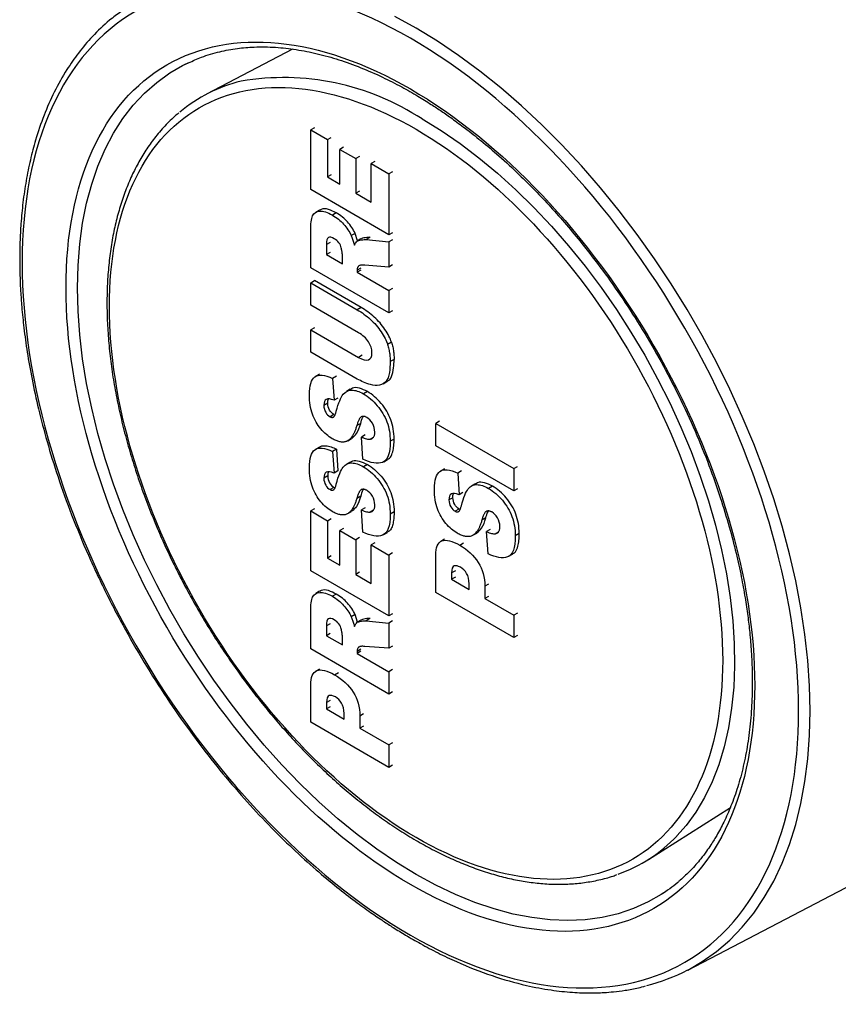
# Model space of a CAD drawing. Header units: inches. Extents: x 0.5 to 21.5, y 0.5 to 16.5.
# Tile 3 of 6: x 17.7 to 19.2, y 11.9 to 13.7. Entities that reach past the tile are written whole.
import ezdxf

# ---------------------------------------------------------------- set-up
doc = ezdxf.new("R2010")
doc.units = ezdxf.units.IN
doc.header["$LTSCALE"] = 2
doc.header["$MEASUREMENT"] = 0

msp = doc.modelspace()

# ---------------------------------------------------------------- linework, layer by layer
for p, q in [((18.1961, 13.6407), (18.0405, 13.5596)), ((17.9971, 13.6113), (18.0078, 13.616)), ((18.2354, 13.4988), (18.2287, 13.4949)), ((18.2287, 13.4949), (18.2589, 13.4775)), ((18.2287, 13.3867), (18.2287, 13.4949)), ((18.2589, 13.4775), (18.2656, 13.4813)), ((18.2589, 13.4775), (18.2589, 13.4097)), ((18.2881, 13.4635), (18.2814, 13.4596)), ((18.2814, 13.3967), (18.2814, 13.4596)), ((18.2814, 13.4596), (18.3102, 13.4429)), ((18.3169, 13.4468), (18.3102, 13.4429)), ((18.3102, 13.4429), (18.3102, 13.3801)), ((18.3448, 13.4376), (18.3381, 13.4337)), ((18.3381, 13.364), (18.3381, 13.4337)), ((18.3381, 13.4337), (18.3701, 13.4152)), ((18.2656, 13.4136), (18.2589, 13.4097)), ((18.2589, 13.4097), (18.2814, 13.3967)), ((18.3768, 13.4191), (18.3701, 13.4152)), ((18.3701, 13.4152), (18.3701, 13.3051)), ((18.3701, 13.3051), (18.2287, 13.3867)), ((18.3169, 13.384), (18.3102, 13.3801)), ((18.3102, 13.3801), (18.3381, 13.364)), ((18.2446, 13.3496), (18.2379, 13.3458)), ((18.275, 13.3447), (18.268, 13.3406)), ((18.2287, 13.2454), (18.2287, 13.3126)), ((18.3092, 13.3076), (18.3021, 13.3035)), ((18.3136, 13.2939), (18.3092, 13.3076)), ((18.3768, 13.3089), (18.3701, 13.3051)), ((18.264, 13.291), (18.2573, 13.2872)), ((18.2573, 13.2872), (18.2573, 13.2694)), ((18.3196, 13.2975), (18.3129, 13.2936)), ((18.3359, 13.3002), (18.3291, 13.2963)), ((18.3291, 13.2963), (18.3701, 13.2922)), ((18.3768, 13.2961), (18.3701, 13.2922)), ((18.3701, 13.2922), (18.3701, 13.2466)), ((18.264, 13.2733), (18.2573, 13.2694)), ((18.2573, 13.2694), (18.286, 13.2528)), ((18.286, 13.2528), (18.286, 13.2698)), ((18.3701, 13.2466), (18.3269, 13.25)), ((18.3768, 13.2505), (18.3701, 13.2466)), ((18.3701, 13.1637), (18.2287, 13.2454)), ((18.3194, 13.2448), (18.3127, 13.241)), ((18.3194, 13.2413), (18.3127, 13.2374)), ((18.3127, 13.241), (18.3127, 13.2374)), ((18.3127, 13.2374), (18.3701, 13.2043)), ((18.2287, 13.2181), (18.2358, 13.2222)), ((18.2287, 13.1778), (18.2287, 13.2181)), ((18.2287, 13.2181), (18.313, 13.1694)), ((18.32, 13.1735), (18.2358, 13.2222)), ((18.3768, 13.2081), (18.3701, 13.2043)), ((18.3701, 13.2043), (18.3701, 13.1637)), ((18.315, 13.128), (18.2287, 13.1778)), ((18.32, 13.1735), (18.313, 13.1694)), ((18.3768, 13.1676), (18.3701, 13.1637)), ((18.2354, 13.137), (18.2287, 13.1332)), ((18.2287, 13.0929), (18.2287, 13.1332)), ((18.2287, 13.1332), (18.315, 13.0834)), ((18.3749, 13.1108), (18.3678, 13.1067)), ((18.313, 13.0442), (18.2287, 13.0929)), ((18.3217, 13.0872), (18.315, 13.0834)), ((18.3796, 13.0798), (18.3725, 13.0757)), ((18.2445, 13.0529), (18.2378, 13.0491)), ((18.2752, 13.0491), (18.2684, 13.0452)), ((18.2684, 13.0452), (18.2709, 13.0058)), ((18.3596, 13.0356), (18.3663, 13.0395)), ((18.3001, 13.0257), (18.2934, 13.0218)), ((18.3312, 13.0215), (18.3241, 13.0174)), ((18.2597, 13.0006), (18.2526, 12.9965)), ((18.2776, 13.0097), (18.2709, 13.0058)), ((18.2704, 12.9798), (18.2637, 12.976)), ((18.4617, 12.9677), (18.455, 12.9638)), ((18.3192, 12.964), (18.3121, 12.9599)), ((18.455, 12.9638), (18.5964, 12.8822)), ((18.455, 12.9234), (18.455, 12.9638)), ((18.2961, 12.9326), (18.3028, 12.9364)), ((18.3275, 12.9431), (18.3207, 12.9392)), ((18.3233, 12.8993), (18.3207, 12.9392)), ((18.3362, 12.9354), (18.3422, 12.9389)), ((18.3796, 12.9357), (18.3725, 12.9316)), ((18.2445, 12.9211), (18.2378, 12.9172)), ((18.2755, 12.9175), (18.2684, 12.9134)), ((18.2684, 12.9134), (18.2709, 12.874)), ((18.2755, 12.9175), (18.2779, 12.8781)), ((18.5964, 12.8417), (18.455, 12.9234)), ((18.3001, 12.8939), (18.2934, 12.89)), ((18.3611, 12.8946), (18.3679, 12.8985)), ((18.2776, 12.8779), (18.2709, 12.874)), ((18.3312, 12.8897), (18.3241, 12.8856)), ((18.4708, 12.8819), (18.4641, 12.8781)), ((18.5014, 12.8781), (18.4947, 12.8742)), ((18.5964, 12.8822), (18.6031, 12.8861)), ((18.5964, 12.8822), (18.5964, 12.8417)), ((18.2597, 12.8688), (18.2526, 12.8647)), ((18.4947, 12.8742), (18.4971, 12.8348)), ((18.2704, 12.848), (18.2637, 12.8442)), ((18.5264, 12.8547), (18.5196, 12.8508)), ((18.5574, 12.8505), (18.5504, 12.8464)), ((18.6031, 12.8456), (18.5964, 12.8417)), ((18.3192, 12.8322), (18.3121, 12.8281)), ((18.486, 12.8296), (18.4789, 12.8255)), ((18.5039, 12.8387), (18.4971, 12.8348)), ((18.2354, 12.8093), (18.2287, 12.8055)), ((18.2287, 12.8055), (18.2589, 12.788)), ((18.2287, 12.6973), (18.2287, 12.8055)), ((18.2961, 12.8008), (18.3028, 12.8046)), ((18.3275, 12.8113), (18.3207, 12.8074)), ((18.3233, 12.7675), (18.3207, 12.8074)), ((18.3422, 12.8071), (18.3362, 12.8036)), ((18.4967, 12.8088), (18.49, 12.805)), ((18.2589, 12.788), (18.2656, 12.7919)), ((18.2589, 12.788), (18.2589, 12.7203)), ((18.3796, 12.8039), (18.3725, 12.7998)), ((18.5455, 12.793), (18.5384, 12.789)), ((18.2881, 12.774), (18.2814, 12.7702)), ((18.2814, 12.7073), (18.2814, 12.7702)), ((18.2814, 12.7702), (18.3102, 12.7535)), ((18.5537, 12.7721), (18.547, 12.7682)), ((18.3169, 12.7574), (18.3102, 12.7535)), ((18.3102, 12.7535), (18.3102, 12.6907)), ((18.3611, 12.7628), (18.3679, 12.7667)), ((18.471, 12.7543), (18.4642, 12.7504)), ((18.5223, 12.7616), (18.5291, 12.7655)), ((18.5496, 12.7283), (18.547, 12.7682)), ((18.5624, 12.7644), (18.5685, 12.7679)), ((18.6059, 12.7647), (18.5988, 12.7606)), ((18.3448, 12.7482), (18.3381, 12.7443)), ((18.3381, 12.7443), (18.3701, 12.7258)), ((18.3381, 12.6746), (18.3381, 12.7443)), ((18.4984, 12.7438), (18.5051, 12.7477)), ((18.2656, 12.7242), (18.2589, 12.7203)), ((18.2589, 12.7203), (18.2814, 12.7073)), ((18.3768, 12.7297), (18.3701, 12.7258)), ((18.3701, 12.7258), (18.3701, 12.6156)), ((18.455, 12.658), (18.455, 12.7251)), ((18.5874, 12.7236), (18.5941, 12.7275)), ((18.3701, 12.6156), (18.2287, 12.6973)), ((18.3169, 12.6946), (18.3102, 12.6907)), ((18.3102, 12.6907), (18.3381, 12.6746)), ((18.4904, 12.6973), (18.4837, 12.6934)), ((18.4837, 12.6934), (18.4837, 12.682)), ((18.4904, 12.6858), (18.4837, 12.682)), ((18.4837, 12.682), (18.5153, 12.6637)), ((18.5153, 12.6637), (18.5153, 12.6736)), ((18.5506, 12.6732), (18.5439, 12.6693)), ((18.5439, 12.6693), (18.5439, 12.6472)), ((18.2446, 12.6602), (18.2379, 12.6563)), ((18.275, 12.6553), (18.268, 12.6512)), ((18.5964, 12.5764), (18.455, 12.658)), ((18.5506, 12.6511), (18.5439, 12.6472)), ((18.5439, 12.6472), (18.5964, 12.6169)), ((18.2287, 12.5559), (18.2287, 12.6232)), ((18.3092, 12.6182), (18.3021, 12.6141)), ((18.3136, 12.6045), (18.3092, 12.6182)), ((18.3359, 12.6108), (18.3291, 12.6069)), ((18.3768, 12.6195), (18.3701, 12.6156)), ((18.6031, 12.6208), (18.5964, 12.6169)), ((18.5964, 12.6169), (18.5964, 12.5764)), ((18.264, 12.6016), (18.2573, 12.5977)), ((18.2573, 12.5977), (18.2573, 12.58)), ((18.3196, 12.608), (18.3129, 12.6042)), ((18.3291, 12.6069), (18.3701, 12.6028)), ((18.3768, 12.6067), (18.3701, 12.6028)), ((18.3701, 12.6028), (18.3701, 12.5572)), ((18.264, 12.5839), (18.2573, 12.58)), ((18.2573, 12.58), (18.286, 12.5634)), ((18.286, 12.5634), (18.286, 12.5804)), ((18.6031, 12.5802), (18.5964, 12.5764)), ((18.3701, 12.4743), (18.2287, 12.5559)), ((18.3194, 12.5554), (18.3127, 12.5515)), ((18.3701, 12.5572), (18.3269, 12.5606)), ((18.3768, 12.5611), (18.3701, 12.5572)), ((18.3194, 12.5519), (18.3127, 12.548)), ((18.3127, 12.5515), (18.3127, 12.548)), ((18.3127, 12.548), (18.3701, 12.5148)), ((18.2447, 12.5197), (18.238, 12.5159)), ((18.2721, 12.5092), (18.2788, 12.5131)), ((18.3768, 12.5187), (18.3701, 12.5148)), ((18.3701, 12.5148), (18.3701, 12.4743)), ((18.2287, 12.4234), (18.2287, 12.4905)), ((18.3768, 12.4782), (18.3701, 12.4743)), ((18.2642, 12.4627), (18.2574, 12.4589)), ((18.2574, 12.4589), (18.2574, 12.4474)), ((18.2642, 12.4513), (18.2574, 12.4474)), ((18.2574, 12.4474), (18.289, 12.4292)), ((18.289, 12.4292), (18.289, 12.4391)), ((18.3244, 12.4386), (18.3176, 12.4347)), ((18.3176, 12.4347), (18.3176, 12.4126)), ((18.3701, 12.3418), (18.2287, 12.4234)), ((18.3244, 12.4165), (18.3176, 12.4126)), ((18.3176, 12.4126), (18.3701, 12.3823)), ((18.3768, 12.3862), (18.3701, 12.3823)), ((18.3701, 12.3823), (18.3701, 12.3418)), ((18.9107, 11.9753), (19.6712, 12.372)), ((18.3768, 12.3457), (18.3701, 12.3418)), ((18.8397, 12.1753), (18.988, 12.2695))]:
    msp.add_line(p, q)
at = {"flags": 128}
for points in [[(18.9107, 11.9753), (18.9368, 11.9905), (18.9626, 12.0088), (18.9868, 12.0295), (19.0093, 12.0528), (19.0301, 12.0783), (19.0491, 12.1062), (19.0663, 12.1362), (19.0816, 12.1683), (19.0949, 12.2025), (19.1062, 12.2386), (19.1155, 12.2765), (19.1228, 12.3161), (19.128, 12.3572), (19.1311, 12.3999), (19.1322, 12.4438), (19.1311, 12.489), (19.128, 12.5353), (19.1228, 12.5824), (19.1155, 12.6304), (19.1062, 12.6791), (19.0949, 12.7282), (19.0816, 12.7778), (19.0663, 12.8275), (19.0491, 12.8774), (19.0301, 12.9272), (19.0093, 12.9767), (18.9868, 13.026), (18.9626, 13.0747), (18.9368, 13.1228), (18.9095, 13.17), (18.8808, 13.2164), (18.8507, 13.2617), (18.8194, 13.3058), (18.7868, 13.3486), (18.7532, 13.39), (18.7186, 13.4297), (18.6831, 13.4678), (18.6469, 13.5041), (18.61, 13.5385), (18.5725, 13.5709), (18.5346, 13.6012), (18.4963, 13.6293), (18.4579, 13.6552), (18.4193, 13.6786), (18.3807, 13.6997)], [(18.8628, 12.1118), (18.8395, 12.0985), (18.8129, 12.0865), (18.7849, 12.0771), (18.7558, 12.0704), (18.7254, 12.0663), (18.6941, 12.0648), (18.6618, 12.0661), (18.6287, 12.07), (18.5949, 12.0766), (18.5605, 12.0858), (18.5256, 12.0976), (18.4904, 12.112), (18.4549, 12.1289), (18.4193, 12.1483), (18.3837, 12.17), (18.3482, 12.1941), (18.3129, 12.2204), (18.2781, 12.2489), (18.2436, 12.2794), (18.2098, 12.3118), (18.1767, 12.3461), (18.1444, 12.3821), (18.1131, 12.4198), (18.0828, 12.4589), (18.0536, 12.4993), (18.0257, 12.5409), (17.999, 12.5836), (17.9739, 12.6273), (17.9502, 12.6717), (17.9281, 12.7167), (17.9077, 12.7622), (17.889, 12.808), (17.8721, 12.8539), (17.857, 12.8999), (17.8438, 12.9457), (17.8326, 12.9912), (17.8234, 13.0363), (17.8162, 13.0807), (17.8111, 13.1244), (17.808, 13.1672), (17.8069, 13.2089), (17.808, 13.2494), (17.8111, 13.2886), (17.8162, 13.3263), (17.8234, 13.3624), (17.8326, 13.3968), (17.8438, 13.4294), (17.857, 13.4601), (17.8721, 13.4886), (17.889, 13.5151), (17.9077, 13.5393), (17.9281, 13.5612), (17.9502, 13.5807), (17.9739, 13.5978), (17.9971, 13.6113)], [(17.9971, 13.6113), (17.999, 13.6123), (18.0081, 13.6168)], [(18.4302, 13.5145), (18.4647, 13.4934), (18.499, 13.47), (18.5331, 13.4442), (18.5668, 13.4163), (18.6, 13.3864), (18.6326, 13.3545), (18.6644, 13.3207), (18.6953, 13.2853), (18.7252, 13.2483), (18.7541, 13.2098), (18.7817, 13.1701), (18.8081, 13.1292), (18.833, 13.0873), (18.8564, 13.0445), (18.8783, 13.0011), (18.8985, 12.9572), (18.9169, 12.9129), (18.9335, 12.8684), (18.9483, 12.8239), (18.9611, 12.7796), (18.972, 12.7355), (18.9808, 12.6919), (18.9876, 12.649), (18.9923, 12.6068), (18.995, 12.5656), (18.9955, 12.5255), (18.9939, 12.4866), (18.9902, 12.4491), (18.9845, 12.4132), (18.9767, 12.3789), (18.9668, 12.3465), (18.955, 12.3159), (18.9412, 12.2874), (18.9255, 12.261), (18.9079, 12.2369), (18.8911, 12.2177)], [(18.8703, 12.1167), (18.8647, 12.113), (18.8628, 12.1118)]]:
    msp.add_lwpolyline(points, dxfattribs=at)
for centre, radius, start, end in [((18.1798, 13.1334), 0.456, 56.6901, 99.7163), ((18.1659, 13.3198), 0.2705, 103.4719, 130.0291), ((18.6944, 12.4043), 0.2712, 289.5056, 316.5145), ((18.7514, 12.2815), 0.3451, 284.2834, 297.4879)]:
    msp.add_arc(centre, radius, start, end)
for points, knots in [([(18.409, 13.6605), (18.2228, 13.768), (18.0441, 13.7857), (17.7807, 13.6336), (17.7067, 13.47), (17.7067, 13.0398), (17.7807, 12.7908), (18.0441, 12.3346), (18.2228, 12.146), (18.409, 12.0385)], [0, 0, 0, 0, 0.25, 0.25, 0.5, 0.5, 0.75, 0.75, 1, 1, 1, 1]), ([(17.8855, 13.7083), (17.8785, 13.7034), (17.8599, 13.6903), (17.8344, 13.665), (17.8088, 13.6351), (17.7857, 13.6018), (17.7647, 13.5644), (17.7458, 13.5216), (17.7317, 13.4803), (17.7213, 13.4405), (17.7136, 13.4029), (17.708, 13.3644), (17.7045, 13.3272), (17.7027, 13.2935), (17.7022, 13.265), (17.7024, 13.242), (17.703, 13.2221), (17.7041, 13.2003), (17.7061, 13.1717), (17.7099, 13.135), (17.7159, 13.0915), (17.7245, 13.0427), (17.7363, 12.9887), (17.7518, 12.9297), (17.7716, 12.8657), (17.7963, 12.797), (17.8261, 12.7252), (17.8602, 12.6527), (17.8974, 12.5823), (17.9369, 12.5153), (17.9781, 12.452), (18.0206, 12.3925), (18.0639, 12.337), (18.1078, 12.2856), (18.1518, 12.2382), (18.1953, 12.1953), (18.2367, 12.1577), (18.2745, 12.1262), (18.3075, 12.1007), (18.3354, 12.0805), (18.3584, 12.0649), (18.3795, 12.0512), (18.4019, 12.0374), (18.429, 12.0219), (18.4597, 12.0057), (18.5029, 11.9852), (18.5565, 11.9641), (18.6136, 11.9479), (18.6621, 11.9388), (18.7009, 11.9346), (18.7283, 11.9337), (18.7471, 11.934), (18.7609, 11.9346), (18.778, 11.936), (18.7987, 11.9387), (18.818, 11.942), (18.83, 11.9453), (18.8343, 11.9464)], [0, 0, 0, 0, 0.0144139, 0.0385844, 0.0602994, 0.0801947, 0.1049824, 0.1282669, 0.1516052, 0.1692236, 0.186939, 0.2047513, 0.2216259, 0.2360378, 0.2479752, 0.2574394, 0.2644318, 0.2723842, 0.2838403, 0.2988143, 0.3158354, 0.3345744, 0.3550308, 0.3772045, 0.4010951, 0.4267025, 0.4540267, 0.481881, 0.509051, 0.5355373, 0.5613405, 0.5864612, 0.6108999, 0.634657, 0.6577329, 0.680128, 0.7012847, 0.7199245, 0.7359961, 0.7494985, 0.7605833, 0.7691669, 0.7799329, 0.7928824, 0.8080151, 0.8240741, 0.8551733, 0.8856931, 0.9080743, 0.9280438, 0.9453708, 0.951216, 0.9583138, 0.9675808, 0.979018, 0.9926265, 1, 1, 1, 1]), ([(18.409, 12.1301), (18.2438, 12.2255), (18.0854, 12.3928), (17.8517, 12.7975), (17.7861, 13.0183), (17.7861, 13.3999), (17.8517, 13.545), (18.0854, 13.6799), (18.2438, 13.6642), (18.409, 13.5688)], [0, 0, 0, 0, 0.25, 0.25, 0.5, 0.5, 0.75, 0.75, 1, 1, 1, 1]), ([(18.409, 12.0385), (18.5953, 11.9309), (18.7739, 11.9133), (19.0374, 12.0654), (19.1114, 12.229), (19.1114, 12.6591), (19.0374, 12.9081), (18.7739, 13.3644), (18.5953, 13.553), (18.409, 13.6605)], [0, 0, 0, 0, 0.25, 0.25, 0.5, 0.5, 0.75, 0.75, 1, 1, 1, 1]), ([(18.0078, 13.616), (18.0155, 13.6196), (18.0333, 13.628), (18.0629, 13.6364), (18.0949, 13.6424), (18.1287, 13.6452), (18.1641, 13.6448), (18.2023, 13.6406), (18.2405, 13.6331), (18.2796, 13.6222), (18.319, 13.608), (18.357, 13.5913), (18.3916, 13.5738), (18.4209, 13.557), (18.445, 13.5422), (18.4655, 13.5286), (18.486, 13.5143), (18.5098, 13.4967), (18.5383, 13.4743), (18.571, 13.4465), (18.6134, 13.4074), (18.664, 13.3555), (18.7141, 13.297), (18.7573, 13.2408), (18.7939, 13.1888), (18.8293, 13.1335), (18.8633, 13.0749), (18.8952, 13.0135), (18.9242, 12.9507), (18.9492, 12.8893), (18.9696, 12.8315), (18.9857, 12.7786), (18.9982, 12.7307), (19.0076, 12.6879), (19.0145, 12.6501), (19.0195, 12.6165), (19.0233, 12.584), (19.0261, 12.5495), (19.0278, 12.511), (19.0275, 12.4691), (19.0249, 12.4259), (19.0196, 12.3836), (19.0118, 12.3435), (19.0017, 12.3062), (18.9898, 12.2727), (18.9769, 12.2437), (18.9663, 12.2238), (18.9583, 12.2104), (18.9522, 12.2008), (18.9442, 12.1892), (18.9324, 12.1736), (18.9168, 12.1555), (18.9035, 12.1436), (18.8969, 12.1376)], [0, 0, 0, 0, 0.017825, 0.041429, 0.062643, 0.082045, 0.10604, 0.128406, 0.150686, 0.172984, 0.195301, 0.217117, 0.236226, 0.252373, 0.265557, 0.275792, 0.286302, 0.299452, 0.315241, 0.333672, 0.354585, 0.387765, 0.422494, 0.446514, 0.471222, 0.496618, 0.5227, 0.549468, 0.57689, 0.603276, 0.627671, 0.650075, 0.670488, 0.68891, 0.705341, 0.719781, 0.733301, 0.748913, 0.766796, 0.786947, 0.808897, 0.830823, 0.85254, 0.874048, 0.895059, 0.914039, 0.930766, 0.936474, 0.943353, 0.952369, 0.963522, 0.981713, 1, 1, 1, 1]), ([(18.974, 12.5352), (18.974, 12.3653), (18.9155, 12.2361), (18.7075, 12.116), (18.5664, 12.1299), (18.2722, 12.2998), (18.1311, 12.4487), (17.923, 12.8091), (17.8646, 13.0057), (17.8646, 13.3455), (17.923, 13.4747), (18.1311, 13.5948), (18.2722, 13.5809), (18.4193, 13.4959)], [0, 0, 0, 0, 0.166667, 0.166667, 0.333333, 0.333333, 0.5, 0.5, 0.666667, 0.666667, 0.833333, 0.833333, 1, 1, 1, 1]), ([(18.409, 13.5688), (18.5742, 13.4735), (18.7327, 13.3062), (18.9663, 12.9015), (19.032, 12.6806), (19.032, 12.2991), (18.9663, 12.154), (18.7327, 12.0191), (18.5742, 12.0347), (18.409, 12.1301)], [0, 0, 0, 0, 0.25, 0.25, 0.5, 0.5, 0.75, 0.75, 1, 1, 1, 1]), ([(17.9901, 13.5257), (17.9832, 13.5196), (17.9692, 13.5072), (17.9507, 13.4862), (17.9341, 13.4639), (17.9195, 13.4404), (17.9064, 13.4153), (17.8949, 13.3885), (17.885, 13.3603), (17.8767, 13.3305), (17.8701, 13.2995), (17.8651, 13.2671), (17.8617, 13.2337), (17.8601, 13.1991), (17.8601, 13.1636), (17.8618, 13.1273), (17.8651, 13.0903), (17.8701, 13.0526), (17.8767, 13.0145), (17.8848, 12.976), (17.8945, 12.9373), (17.9056, 12.8985), (17.9182, 12.8598), (17.9321, 12.8214), (17.947, 12.7839), (17.9625, 12.7482), (17.9773, 12.7166), (17.991, 12.6892), (18.0062, 12.6601), (18.0176, 12.6399), (18.0246, 12.6276)], [0, 0, 0, 0, 0.0389229, 0.079351, 0.1160813, 0.1528786, 0.1897336, 0.2266354, 0.2635715, 0.3005293, 0.3374973, 0.3744658, 0.4114264, 0.4483717, 0.485294, 0.5221877, 0.5590466, 0.5958628, 0.632626, 0.669321, 0.705925, 0.7424018, 0.7786897, 0.8146749, 0.8501228, 0.8844596, 0.9158062, 0.94041, 0.9634779, 1, 1, 1, 1]), ([(18.4193, 13.4959), (18.5664, 13.411), (18.7075, 13.2621), (18.9155, 12.9017), (18.974, 12.7051), (18.974, 12.5352)], [0, 0, 0, 0, 0.5, 0.5, 1, 1, 1, 1]), ([(18.2287, 13.3126), (18.2287, 13.3251), (18.2299, 13.334), (18.2345, 13.3445), (18.2388, 13.3473), (18.2513, 13.3482), (18.259, 13.3458), (18.268, 13.3406)], [-1, -1, -1, -1, -0.666667, -0.666667, -0.333333, -0.333333, 0, 0, 0, 0]), ([(18.275, 13.3447), (18.2703, 13.347), (18.2608, 13.3518), (18.2502, 13.3529), (18.2461, 13.35), (18.2452, 13.3494)], [0, 0, 0, 0, 0.437236, 0.878833, 1, 1, 1, 1]), ([(18.268, 13.3406), (18.2758, 13.3361), (18.2826, 13.3306), (18.294, 13.3179), (18.2986, 13.3109), (18.3021, 13.3035)], [-1, -1, -1, -1, -0.5, -0.5, 0, 0, 0, 0]), ([(18.3092, 13.3076), (18.3056, 13.315), (18.301, 13.3219), (18.2896, 13.3347), (18.2829, 13.3401), (18.275, 13.3447)], [-1, -1, -1, -1, -0.5, -0.5, 0, 0, 0, 0]), ([(18.3021, 13.3035), (18.3026, 13.3025), (18.3035, 13.3004), (18.3047, 13.2972), (18.3058, 13.2937), (18.3068, 13.29), (18.3074, 13.2874), (18.3077, 13.2861)], [0, 0, 0, 0, 0.171383, 0.3559, 0.554852, 0.769276, 1, 1, 1, 1]), ([(18.2714, 13.298), (18.2669, 13.3007), (18.2634, 13.3014), (18.2585, 13.2988), (18.2573, 13.2945), (18.2573, 13.2872)], [-1, -1, -1, -1, -0.5, -0.5, 0, 0, 0, 0]), ([(18.2841, 13.2816), (18.2835, 13.2847), (18.282, 13.2877), (18.2773, 13.2938), (18.2745, 13.2963), (18.2714, 13.298)], [-1, -1, -1, -1, -0.5, -0.5, 0, 0, 0, 0]), ([(18.3077, 13.2861), (18.3085, 13.2878), (18.3099, 13.2907), (18.312, 13.2927), (18.3129, 13.2936)], [0, 0, 0, 0, 0.569715, 1, 1, 1, 1]), ([(18.3129, 13.2936), (18.3141, 13.2944), (18.3166, 13.2951), (18.3242, 13.2964), (18.3271, 13.2966), (18.3291, 13.2963)], [-1, -1, -1, -1, -0.5, -0.5, 0, 0, 0, 0]), ([(18.3362, 13.3004), (18.3342, 13.3006), (18.3312, 13.3005), (18.3236, 13.2992), (18.3211, 13.2985), (18.32, 13.2977)], [-1, -1, -1, -1, -0.5, -0.5, 0, 0, 0, 0]), ([(18.286, 13.2698), (18.286, 13.2703), (18.2859, 13.2713), (18.2857, 13.2732), (18.2853, 13.2756), (18.2847, 13.2784), (18.2843, 13.2805), (18.2841, 13.2816)], [0, 0, 0, 0, 0.120128, 0.279639, 0.479245, 0.719298, 1, 1, 1, 1]), ([(18.3269, 13.25), (18.3256, 13.2501), (18.3233, 13.2502), (18.3202, 13.2501), (18.3177, 13.2498), (18.3165, 13.2492), (18.316, 13.249)], [0, 0, 0, 0, 0.331333, 0.607159, 0.829036, 1, 1, 1, 1]), ([(18.316, 13.249), (18.3156, 13.2486), (18.3148, 13.2479), (18.3139, 13.2465), (18.3132, 13.2449), (18.3128, 13.2431), (18.3127, 13.2417), (18.3127, 13.241)], [0, 0, 0, 0, 0.208111, 0.407989, 0.603709, 0.799605, 1, 1, 1, 1]), ([(18.313, 13.1694), (18.3213, 13.1646), (18.3292, 13.1589), (18.344, 13.1455), (18.3505, 13.138), (18.3617, 13.1213), (18.3656, 13.1136), (18.3678, 13.1067)], [-1, -1, -1, -1, -0.666667, -0.666667, -0.333333, -0.333333, 0, 0, 0, 0]), ([(18.3749, 13.1108), (18.3726, 13.1177), (18.3687, 13.1253), (18.3576, 13.142), (18.3511, 13.1496), (18.3363, 13.1629), (18.3284, 13.1687), (18.32, 13.1735)], [-1, -1, -1, -1, -0.666667, -0.666667, -0.333333, -0.333333, 0, 0, 0, 0]), ([(18.3395, 13.0915), (18.3395, 13.0985), (18.3374, 13.1052), (18.3289, 13.118), (18.3228, 13.1235), (18.315, 13.128)], [-1, -1, -1, -1, -0.5, -0.5, 0, 0, 0, 0]), ([(18.3749, 13.1108), (18.3753, 13.1094), (18.3762, 13.1065), (18.3772, 13.1023), (18.3781, 13.0979), (18.3788, 13.0935), (18.3793, 13.089), (18.3795, 13.0844), (18.3796, 13.0813), (18.3796, 13.0798)], [0, 0, 0, 0, 0.129269, 0.262058, 0.399031, 0.540793, 0.687892, 0.840815, 1, 1, 1, 1]), ([(18.315, 13.0834), (18.3227, 13.0789), (18.3287, 13.0774), (18.3374, 13.0803), (18.3395, 13.0845), (18.3395, 13.0915)], [-1, -1, -1, -1, -0.5, -0.5, 0, 0, 0, 0]), ([(18.3678, 13.1067), (18.3682, 13.1053), (18.3691, 13.1024), (18.3702, 13.0982), (18.371, 13.0938), (18.3717, 13.0894), (18.3722, 13.0849), (18.3725, 13.0803), (18.3725, 13.0772), (18.3725, 13.0757)], [0, 0, 0, 0, 0.129269, 0.262058, 0.399031, 0.540793, 0.687892, 0.840815, 1, 1, 1, 1]), ([(18.3725, 13.0757), (18.3725, 13.0693), (18.372, 13.0627), (18.3701, 13.0488), (18.3682, 13.0436), (18.3625, 13.0368), (18.3584, 13.0345), (18.3479, 13.0322), (18.3425, 13.0325), (18.3369, 13.0342)], [-1, -1, -1, -1, -0.75, -0.75, -0.5, -0.5, -0.25, -0.25, 0, 0, 0, 0]), ([(18.3665, 13.0401), (18.3671, 13.0402), (18.371, 13.0414), (18.3763, 13.0489), (18.379, 13.0633), (18.3794, 13.0745), (18.3796, 13.0798)], [0, 0, 0, 0, 0.054269, 0.329552, 0.685267, 1, 1, 1, 1]), ([(18.2263, 13.0158), (18.2263, 13.0324), (18.2296, 13.0432), (18.2431, 13.053), (18.2538, 13.052), (18.2684, 13.0452)], [-1, -1, -1, -1, -0.5, -0.5, 0, 0, 0, 0]), ([(18.3369, 13.0342), (18.3326, 13.0355), (18.3248, 13.038), (18.3167, 13.0423), (18.313, 13.0442)], [0, 0, 0, 0, 0.536073, 1, 1, 1, 1]), ([(18.275, 12.9859), (18.2791, 13.0012), (18.2833, 13.0114), (18.2917, 13.0218), (18.2969, 13.0244), (18.3094, 13.0241), (18.3164, 13.0218), (18.3241, 13.0174)], [-1, -1, -1, -1, -0.666667, -0.666667, -0.333333, -0.333333, 0, 0, 0, 0]), ([(18.3312, 13.0215), (18.3264, 13.0238), (18.317, 13.0284), (18.3061, 13.0294), (18.3019, 13.0261), (18.3008, 13.0253)], [0, 0, 0, 0, 0.4250846, 0.8528985, 1, 1, 1, 1]), ([(18.3796, 12.9357), (18.3796, 12.9483), (18.3776, 12.96), (18.3697, 12.9812), (18.3639, 12.991), (18.3486, 13.0091), (18.3402, 13.0162), (18.3312, 13.0215)], [-1, -1, -1, -1, -0.666667, -0.666667, -0.333333, -0.333333, 0, 0, 0, 0]), ([(18.2677, 12.9363), (18.2604, 12.9405), (18.2535, 12.9464), (18.2406, 12.9617), (18.2355, 12.9705), (18.2281, 12.9904), (18.2263, 13.0021), (18.2263, 13.0158)], [-1, -1, -1, -1, -0.666667, -0.666667, -0.333333, -0.333333, 0, 0, 0, 0]), ([(18.2709, 13.0058), (18.2645, 13.0085), (18.2599, 13.009), (18.2541, 13.0059), (18.2526, 13.0022), (18.2526, 12.9965)], [-1, -1, -1, -1, -0.5, -0.5, 0, 0, 0, 0]), ([(18.2597, 13.0006), (18.2597, 13.0035), (18.2597, 13.0065), (18.261, 13.0082), (18.2611, 13.0082)], [0, 0, 0, 0, 0.96617, 1, 1, 1, 1]), ([(18.2708, 12.98), (18.2677, 12.9818), (18.2651, 12.9845), (18.2608, 12.9918), (18.2597, 12.9959), (18.2597, 13.0006)], [-1, -1, -1, -1, -0.5, -0.5, 0, 0, 0, 0]), ([(18.3241, 13.0174), (18.3332, 13.0122), (18.3415, 13.005), (18.3568, 12.9869), (18.3626, 12.9771), (18.3706, 12.9559), (18.3725, 12.9442), (18.3725, 12.9316)], [-1, -1, -1, -1, -0.666667, -0.666667, -0.333333, -0.333333, 0, 0, 0, 0]), ([(18.2526, 12.9965), (18.2526, 12.9918), (18.2537, 12.9877), (18.258, 12.9804), (18.2606, 12.9777), (18.2637, 12.976)], [-1, -1, -1, -1, -0.5, -0.5, 0, 0, 0, 0]), ([(18.2698, 12.9754), (18.2701, 12.9756), (18.2707, 12.9759), (18.2714, 12.9768), (18.2722, 12.978), (18.2729, 12.9795), (18.2736, 12.9813), (18.2743, 12.9835), (18.2748, 12.9851), (18.275, 12.9859)], [0, 0, 0, 0, 0.08919, 0.194286, 0.316969, 0.458296, 0.618955, 0.799413, 1, 1, 1, 1]), ([(18.2637, 12.976), (18.2642, 12.9757), (18.265, 12.9753), (18.2663, 12.9749), (18.2676, 12.9748), (18.2687, 12.9749), (18.2694, 12.9752), (18.2698, 12.9754)], [0, 0, 0, 0, 0.196608, 0.390007, 0.585201, 0.787061, 1, 1, 1, 1]), ([(18.3203, 12.9759), (18.32, 12.9757), (18.3192, 12.9752), (18.3181, 12.9741), (18.3171, 12.9727), (18.3161, 12.9709), (18.315, 12.9687), (18.3141, 12.9661), (18.3131, 12.9632), (18.3125, 12.9611), (18.3121, 12.9599)], [0, 0, 0, 0, 0.078253, 0.168283, 0.271239, 0.387892, 0.518769, 0.664244, 0.824586, 1, 1, 1, 1]), ([(18.3192, 12.964), (18.3203, 12.968), (18.3215, 12.9725), (18.3238, 12.976), (18.3241, 12.9764)], [0, 0, 0, 0, 0.863649, 1, 1, 1, 1]), ([(18.3302, 12.9747), (18.3295, 12.975), (18.328, 12.9758), (18.326, 12.9765), (18.324, 12.9767), (18.3221, 12.9765), (18.3209, 12.9761), (18.3203, 12.9759)], [0, 0, 0, 0, 0.199715, 0.3951051, 0.5906725, 0.7909075, 1, 1, 1, 1]), ([(18.3447, 12.9483), (18.3447, 12.954), (18.3433, 12.9593), (18.3374, 12.9689), (18.334, 12.9724), (18.3302, 12.9747)], [-1, -1, -1, -1, -0.5, -0.5, 0, 0, 0, 0]), ([(18.3121, 12.9599), (18.3115, 12.9579), (18.3103, 12.9539), (18.3082, 12.9484), (18.3059, 12.9437), (18.3035, 12.9397), (18.3009, 12.9364), (18.2981, 12.9337), (18.296, 12.9326), (18.295, 12.932)], [0, 0, 0, 0, 0.175936, 0.339711, 0.491854, 0.633022, 0.764041, 0.885941, 1, 1, 1, 1]), ([(18.3029, 12.9369), (18.3061, 12.9396), (18.3138, 12.9459), (18.3172, 12.9573), (18.3192, 12.964)], [0, 0, 0, 0, 0.411899, 1, 1, 1, 1]), ([(18.3362, 12.9354), (18.3368, 12.9355), (18.3382, 12.9358), (18.3399, 12.9366), (18.3414, 12.9377), (18.3426, 12.9392), (18.3436, 12.941), (18.3443, 12.9431), (18.3447, 12.9455), (18.3447, 12.9473), (18.3447, 12.9483)], [0, 0, 0, 0, 0.133142, 0.259825, 0.381942, 0.501604, 0.621052, 0.742539, 0.868209, 1, 1, 1, 1]), ([(18.295, 12.932), (18.2942, 12.9316), (18.2926, 12.9309), (18.2899, 12.9303), (18.2872, 12.9301), (18.2843, 12.9302), (18.2813, 12.9307), (18.2781, 12.9316), (18.2747, 12.9328), (18.2712, 12.9344), (18.2689, 12.9357), (18.2677, 12.9363)], [0, 0, 0, 0, 0.107966, 0.214783, 0.321299, 0.428366, 0.536826, 0.647487, 0.761111, 0.878402, 1, 1, 1, 1]), ([(18.3207, 12.9392), (18.3223, 12.9385), (18.3253, 12.9372), (18.3295, 12.9359), (18.3331, 12.9352), (18.3352, 12.9353), (18.3362, 12.9354)], [0, 0, 0, 0, 0.29755, 0.561586, 0.794551, 1, 1, 1, 1]), ([(18.3725, 12.9316), (18.3725, 12.9094), (18.3679, 12.8967), (18.3494, 12.8902), (18.3376, 12.8922), (18.3233, 12.8993)], [-1, -1, -1, -1, -0.5, -0.5, 0, 0, 0, 0]), ([(18.3678, 12.8993), (18.369, 12.8998), (18.3731, 12.9015), (18.3765, 12.9096), (18.379, 12.9204), (18.3796, 12.9293), (18.3796, 12.9345), (18.3796, 12.9357)], [0, 0, 0, 0, 0.11334, 0.403958, 0.664212, 0.925206, 1, 1, 1, 1]), ([(18.2263, 12.8839), (18.2263, 12.9006), (18.2296, 12.9114), (18.2431, 12.9212), (18.2538, 12.9202), (18.2684, 12.9134)], [-1, -1, -1, -1, -0.5, -0.5, 0, 0, 0, 0]), ([(18.2451, 12.921), (18.2456, 12.9214), (18.2484, 12.9238), (18.2557, 12.9237), (18.2655, 12.9219), (18.2722, 12.919), (18.2755, 12.9175)], [0, 0, 0, 0, 0.067394, 0.39847, 0.698786, 1, 1, 1, 1]), ([(18.3008, 12.8934), (18.3021, 12.8944), (18.3063, 12.8975), (18.3171, 12.8965), (18.3263, 12.892), (18.3312, 12.8897)], [0, 0, 0, 0, 0.17424, 0.565831, 1, 1, 1, 1]), ([(18.2677, 12.8045), (18.2604, 12.8087), (18.2535, 12.8146), (18.2406, 12.8299), (18.2355, 12.8387), (18.2281, 12.8586), (18.2263, 12.8703), (18.2263, 12.8839)], [-1, -1, -1, -1, -0.666667, -0.666667, -0.333333, -0.333333, 0, 0, 0, 0]), ([(18.2709, 12.874), (18.2645, 12.8767), (18.2599, 12.8772), (18.2541, 12.8741), (18.2526, 12.8704), (18.2526, 12.8647)], [-1, -1, -1, -1, -0.5, -0.5, 0, 0, 0, 0]), ([(18.2612, 12.8764), (18.2607, 12.8754), (18.2598, 12.8732), (18.2597, 12.8703), (18.2597, 12.8688)], [0, 0, 0, 0, 0.479262, 1, 1, 1, 1]), ([(18.275, 12.8541), (18.2791, 12.8694), (18.2833, 12.8796), (18.2917, 12.89), (18.2969, 12.8926), (18.3094, 12.8923), (18.3164, 12.89), (18.3241, 12.8856)], [-1, -1, -1, -1, -0.666667, -0.666667, -0.333333, -0.333333, 0, 0, 0, 0]), ([(18.3241, 12.8856), (18.3332, 12.8803), (18.3415, 12.8732), (18.3568, 12.8551), (18.3626, 12.8453), (18.3706, 12.8241), (18.3725, 12.8124), (18.3725, 12.7998)], [-1, -1, -1, -1, -0.666667, -0.666667, -0.333333, -0.333333, 0, 0, 0, 0]), ([(18.3312, 12.8897), (18.3402, 12.8844), (18.3486, 12.8773), (18.3639, 12.8592), (18.3697, 12.8494), (18.3776, 12.8282), (18.3796, 12.8165), (18.3796, 12.8039)], [-1, -1, -1, -1, -0.666667, -0.666667, -0.333333, -0.333333, 0, 0, 0, 0]), ([(18.4526, 12.8448), (18.4526, 12.8614), (18.4559, 12.8722), (18.4694, 12.882), (18.4801, 12.881), (18.4947, 12.8742)], [-1, -1, -1, -1, -0.5, -0.5, 0, 0, 0, 0]), ([(18.2526, 12.8647), (18.2526, 12.86), (18.2537, 12.8559), (18.258, 12.8486), (18.2606, 12.8459), (18.2637, 12.8442)], [-1, -1, -1, -1, -0.5, -0.5, 0, 0, 0, 0]), ([(18.2597, 12.8688), (18.2597, 12.8641), (18.2608, 12.86), (18.2651, 12.8527), (18.2677, 12.85), (18.2708, 12.8482)], [-1, -1, -1, -1, -0.5, -0.5, 0, 0, 0, 0]), ([(18.5574, 12.8505), (18.5527, 12.8528), (18.5432, 12.8574), (18.5323, 12.8584), (18.5281, 12.8551), (18.5271, 12.8543)], [0, 0, 0, 0, 0.4250846, 0.8528985, 1, 1, 1, 1]), ([(18.2637, 12.8442), (18.2642, 12.8439), (18.265, 12.8435), (18.2663, 12.8431), (18.2676, 12.843), (18.2687, 12.8431), (18.2694, 12.8434), (18.2698, 12.8436)], [0, 0, 0, 0, 0.1966085, 0.3900074, 0.5852012, 0.7870607, 1, 1, 1, 1]), ([(18.2698, 12.8436), (18.2701, 12.8437), (18.2707, 12.8441), (18.2714, 12.845), (18.2722, 12.8462), (18.2729, 12.8477), (18.2736, 12.8495), (18.2743, 12.8517), (18.2748, 12.8533), (18.275, 12.8541)], [0, 0, 0, 0, 0.08919, 0.194286, 0.316969, 0.458296, 0.618955, 0.799413, 1, 1, 1, 1]), ([(18.3203, 12.8441), (18.32, 12.8439), (18.3192, 12.8434), (18.3181, 12.8423), (18.3171, 12.8409), (18.3161, 12.8391), (18.315, 12.8369), (18.3141, 12.8343), (18.3131, 12.8314), (18.3125, 12.8293), (18.3121, 12.8281)], [0, 0, 0, 0, 0.078253, 0.168283, 0.271239, 0.387892, 0.518769, 0.664244, 0.824586, 1, 1, 1, 1]), ([(18.3241, 12.8446), (18.3238, 12.8442), (18.3215, 12.8407), (18.3203, 12.8362), (18.3192, 12.8322)], [0, 0, 0, 0, 0.136351, 1, 1, 1, 1]), ([(18.3302, 12.8429), (18.3295, 12.8432), (18.328, 12.844), (18.326, 12.8446), (18.324, 12.8449), (18.3221, 12.8447), (18.3209, 12.8443), (18.3203, 12.8441)], [0, 0, 0, 0, 0.199715, 0.395105, 0.590672, 0.790908, 1, 1, 1, 1]), ([(18.3447, 12.8165), (18.3447, 12.8222), (18.3433, 12.8275), (18.3374, 12.8371), (18.334, 12.8406), (18.3302, 12.8429)], [-1, -1, -1, -1, -0.5, -0.5, 0, 0, 0, 0]), ([(18.4939, 12.7653), (18.4867, 12.7695), (18.4798, 12.7754), (18.4669, 12.7907), (18.4618, 12.7995), (18.4544, 12.8194), (18.4526, 12.8311), (18.4526, 12.8448)], [-1, -1, -1, -1, -0.666667, -0.666667, -0.333333, -0.333333, 0, 0, 0, 0]), ([(18.5013, 12.8149), (18.5054, 12.8302), (18.5096, 12.8404), (18.518, 12.8508), (18.5232, 12.8534), (18.5357, 12.8531), (18.5427, 12.8508), (18.5504, 12.8464)], [-1, -1, -1, -1, -0.666667, -0.666667, -0.333333, -0.333333, 0, 0, 0, 0]), ([(18.5504, 12.8464), (18.5594, 12.8412), (18.5678, 12.834), (18.5831, 12.8159), (18.5889, 12.8061), (18.5968, 12.7849), (18.5988, 12.7733), (18.5988, 12.7606)], [-1, -1, -1, -1, -0.666667, -0.666667, -0.333333, -0.333333, 0, 0, 0, 0]), ([(18.6059, 12.7647), (18.6059, 12.7773), (18.6039, 12.789), (18.596, 12.8102), (18.5902, 12.82), (18.5749, 12.8381), (18.5665, 12.8452), (18.5574, 12.8505)], [-1, -1, -1, -1, -0.666667, -0.666667, -0.333333, -0.333333, 0, 0, 0, 0]), ([(18.3121, 12.8281), (18.3115, 12.8261), (18.3103, 12.8221), (18.3082, 12.8166), (18.3059, 12.8119), (18.3035, 12.8078), (18.3009, 12.8046), (18.2981, 12.8019), (18.296, 12.8008), (18.295, 12.8002)], [0, 0, 0, 0, 0.1759359, 0.3397111, 0.4918536, 0.6330222, 0.7640413, 0.8859413, 1, 1, 1, 1]), ([(18.3192, 12.8322), (18.3172, 12.8255), (18.3138, 12.8141), (18.3061, 12.8077), (18.3029, 12.8051)], [0, 0, 0, 0, 0.588101, 1, 1, 1, 1]), ([(18.4971, 12.8348), (18.4908, 12.8375), (18.4861, 12.838), (18.4803, 12.8349), (18.4789, 12.8312), (18.4789, 12.8255)], [-1, -1, -1, -1, -0.5, -0.5, 0, 0, 0, 0]), ([(18.4789, 12.8255), (18.4789, 12.8208), (18.48, 12.8167), (18.4843, 12.8095), (18.4869, 12.8067), (18.49, 12.805)], [-1, -1, -1, -1, -0.5, -0.5, 0, 0, 0, 0]), ([(18.486, 12.8296), (18.486, 12.8325), (18.486, 12.8355), (18.4873, 12.8372), (18.4874, 12.8372)], [0, 0, 0, 0, 0.96617, 1, 1, 1, 1]), ([(18.4971, 12.809), (18.494, 12.8108), (18.4914, 12.8135), (18.487, 12.8208), (18.486, 12.8249), (18.486, 12.8296)], [-1, -1, -1, -1, -0.5, -0.5, 0, 0, 0, 0]), ([(18.295, 12.8002), (18.2942, 12.7998), (18.2926, 12.7991), (18.2899, 12.7985), (18.2872, 12.7983), (18.2843, 12.7984), (18.2813, 12.7989), (18.2781, 12.7997), (18.2747, 12.801), (18.2712, 12.8025), (18.2689, 12.8039), (18.2677, 12.8045)], [0, 0, 0, 0, 0.107966, 0.214783, 0.321299, 0.428366, 0.536826, 0.647487, 0.761111, 0.878402, 1, 1, 1, 1]), ([(18.3207, 12.8074), (18.3223, 12.8067), (18.3253, 12.8054), (18.3295, 12.8041), (18.3331, 12.8034), (18.3352, 12.8035), (18.3362, 12.8036)], [0, 0, 0, 0, 0.29755, 0.561586, 0.794551, 1, 1, 1, 1]), ([(18.3362, 12.8036), (18.3368, 12.8037), (18.3382, 12.804), (18.3399, 12.8048), (18.3414, 12.8059), (18.3426, 12.8074), (18.3436, 12.8092), (18.3443, 12.8113), (18.3447, 12.8137), (18.3447, 12.8155), (18.3447, 12.8165)], [0, 0, 0, 0, 0.133142, 0.259825, 0.381942, 0.501604, 0.621052, 0.742539, 0.868209, 1, 1, 1, 1]), ([(18.49, 12.805), (18.4904, 12.8047), (18.4913, 12.8043), (18.4926, 12.8039), (18.4938, 12.8038), (18.495, 12.8039), (18.4957, 12.8042), (18.4961, 12.8044)], [0, 0, 0, 0, 0.196608, 0.390007, 0.585201, 0.787061, 1, 1, 1, 1]), ([(18.4961, 12.8044), (18.4963, 12.8046), (18.4969, 12.8049), (18.4977, 12.8058), (18.4985, 12.807), (18.4992, 12.8085), (18.4999, 12.8103), (18.5006, 12.8125), (18.5011, 12.8141), (18.5013, 12.8149)], [0, 0, 0, 0, 0.08919, 0.1942857, 0.3169693, 0.4582963, 0.6189552, 0.7994134, 1, 1, 1, 1]), ([(18.5466, 12.8049), (18.5462, 12.8047), (18.5455, 12.8042), (18.5444, 12.8031), (18.5434, 12.8017), (18.5423, 12.7999), (18.5413, 12.7977), (18.5403, 12.7951), (18.5393, 12.7922), (18.5387, 12.7901), (18.5384, 12.789)], [0, 0, 0, 0, 0.078253, 0.168283, 0.271239, 0.387892, 0.518769, 0.664244, 0.824586, 1, 1, 1, 1]), ([(18.5455, 12.793), (18.5466, 12.797), (18.5478, 12.8015), (18.5501, 12.805), (18.5504, 12.8054)], [0, 0, 0, 0, 0.863649, 1, 1, 1, 1]), ([(18.5565, 12.8037), (18.5557, 12.8041), (18.5543, 12.8048), (18.5522, 12.8055), (18.5502, 12.8057), (18.5483, 12.8055), (18.5472, 12.8051), (18.5466, 12.8049)], [0, 0, 0, 0, 0.199715, 0.3951051, 0.5906725, 0.7909075, 1, 1, 1, 1]), ([(18.3725, 12.7998), (18.3725, 12.7776), (18.3679, 12.7649), (18.3494, 12.7584), (18.3376, 12.7604), (18.3233, 12.7675)], [-1, -1, -1, -1, -0.5, -0.5, 0, 0, 0, 0]), ([(18.3796, 12.8039), (18.3795, 12.7985), (18.3792, 12.7896), (18.3768, 12.7789), (18.3737, 12.7711), (18.3697, 12.7686), (18.3678, 12.7675)], [0, 0, 0, 0, 0.3515809, 0.5764919, 0.8005005, 1, 1, 1, 1]), ([(18.5384, 12.789), (18.5378, 12.7869), (18.5366, 12.7829), (18.5345, 12.7774), (18.5322, 12.7727), (18.5298, 12.7687), (18.5271, 12.7654), (18.5244, 12.7627), (18.5223, 12.7616), (18.5212, 12.761)], [0, 0, 0, 0, 0.175936, 0.339711, 0.491854, 0.633022, 0.764041, 0.885941, 1, 1, 1, 1]), ([(18.5292, 12.766), (18.5324, 12.7686), (18.54, 12.7749), (18.5435, 12.7863), (18.5455, 12.793)], [0, 0, 0, 0, 0.411899, 1, 1, 1, 1]), ([(18.571, 12.7773), (18.571, 12.783), (18.5696, 12.7883), (18.5637, 12.7979), (18.5603, 12.8014), (18.5565, 12.8037)], [-1, -1, -1, -1, -0.5, -0.5, 0, 0, 0, 0]), ([(18.5624, 12.7644), (18.5631, 12.7645), (18.5645, 12.7648), (18.5662, 12.7656), (18.5677, 12.7667), (18.5689, 12.7682), (18.5699, 12.77), (18.5705, 12.7721), (18.571, 12.7745), (18.571, 12.7763), (18.571, 12.7773)], [0, 0, 0, 0, 0.133142, 0.259825, 0.381942, 0.501604, 0.621052, 0.742539, 0.868209, 1, 1, 1, 1]), ([(18.455, 12.7251), (18.455, 12.7397), (18.4587, 12.7485), (18.4738, 12.7544), (18.4845, 12.7518), (18.4984, 12.7438)], [-1, -1, -1, -1, -0.5, -0.5, 0, 0, 0, 0]), ([(18.5212, 12.761), (18.5204, 12.7606), (18.5188, 12.7599), (18.5162, 12.7593), (18.5135, 12.7591), (18.5106, 12.7592), (18.5075, 12.7597), (18.5043, 12.7606), (18.501, 12.7618), (18.4975, 12.7634), (18.4952, 12.7647), (18.4939, 12.7653)], [0, 0, 0, 0, 0.107966, 0.214783, 0.321299, 0.428366, 0.536826, 0.647487, 0.761111, 0.878402, 1, 1, 1, 1]), ([(18.547, 12.7682), (18.5486, 12.7675), (18.5516, 12.7662), (18.5558, 12.7649), (18.5594, 12.7642), (18.5615, 12.7643), (18.5624, 12.7644)], [0, 0, 0, 0, 0.29755, 0.561586, 0.794551, 1, 1, 1, 1]), ([(18.5988, 12.7606), (18.5988, 12.7384), (18.5942, 12.7257), (18.5757, 12.7192), (18.5639, 12.7212), (18.5496, 12.7283)], [-1, -1, -1, -1, -0.5, -0.5, 0, 0, 0, 0]), ([(18.5941, 12.7283), (18.5953, 12.7288), (18.5994, 12.7306), (18.6028, 12.7386), (18.6053, 12.7494), (18.6058, 12.7583), (18.6059, 12.7635), (18.6059, 12.7647)], [0, 0, 0, 0, 0.11334, 0.403958, 0.664212, 0.925206, 1, 1, 1, 1]), ([(18.4984, 12.7438), (18.5127, 12.7356), (18.5238, 12.7252), (18.5399, 12.7), (18.5439, 12.6856), (18.5439, 12.6693)], [-1, -1, -1, -1, -0.5, -0.5, 0, 0, 0, 0]), ([(18.4996, 12.7038), (18.4952, 12.7063), (18.4914, 12.7071), (18.4853, 12.7052), (18.4837, 12.701), (18.4837, 12.6934)], [-1, -1, -1, -1, -0.5, -0.5, 0, 0, 0, 0]), ([(18.5153, 12.6736), (18.5153, 12.6814), (18.5138, 12.6877), (18.5079, 12.6974), (18.5042, 12.7011), (18.4996, 12.7038)], [-1, -1, -1, -1, -0.5, -0.5, 0, 0, 0, 0]), ([(18.275, 12.6553), (18.2703, 12.6576), (18.2608, 12.6624), (18.2502, 12.6635), (18.2461, 12.6606), (18.2452, 12.66)], [0, 0, 0, 0, 0.437236, 0.878833, 1, 1, 1, 1]), ([(18.2287, 12.6232), (18.2287, 12.6357), (18.2299, 12.6446), (18.2345, 12.6551), (18.2388, 12.6579), (18.2513, 12.6588), (18.259, 12.6564), (18.268, 12.6512)], [-1, -1, -1, -1, -0.666667, -0.666667, -0.333333, -0.333333, 0, 0, 0, 0]), ([(18.268, 12.6512), (18.2758, 12.6466), (18.2826, 12.6412), (18.294, 12.6284), (18.2986, 12.6215), (18.3021, 12.6141)], [-1, -1, -1, -1, -0.5, -0.5, 0, 0, 0, 0]), ([(18.3092, 12.6182), (18.3056, 12.6256), (18.301, 12.6325), (18.2896, 12.6453), (18.2829, 12.6507), (18.275, 12.6553)], [-1, -1, -1, -1, -0.5, -0.5, 0, 0, 0, 0]), ([(18.0246, 12.6276), (18.0327, 12.6138), (18.044, 12.5946), (18.0616, 12.567), (18.077, 12.5438), (18.0958, 12.5167), (18.1162, 12.4888), (18.1382, 12.4605), (18.1616, 12.4321), (18.1861, 12.404), (18.2115, 12.3766), (18.2379, 12.35), (18.265, 12.3243), (18.2928, 12.2999), (18.3211, 12.2767), (18.3498, 12.255), (18.3789, 12.2347), (18.4082, 12.216), (18.4377, 12.1991), (18.4673, 12.1838), (18.4969, 12.1704), (18.5263, 12.1588), (18.5557, 12.1491), (18.5847, 12.1413), (18.6135, 12.1355), (18.6419, 12.1318), (18.6699, 12.1301), (18.6973, 12.1306), (18.7242, 12.1331), (18.7504, 12.138), (18.77, 12.143), (18.7805, 12.147), (18.7828, 12.1479)], [0, 0, 0, 0, 0.041038, 0.05744, 0.084679, 0.112896, 0.14311, 0.174586, 0.207027, 0.240198, 0.27393, 0.308101, 0.342617, 0.37741, 0.412425, 0.44762, 0.482965, 0.518435, 0.554012, 0.589684, 0.625443, 0.661285, 0.69721, 0.733223, 0.769334, 0.805557, 0.841914, 0.878433, 0.915149, 0.95211, 0.989373, 1, 1, 1, 1]), ([(18.2714, 12.6086), (18.2669, 12.6113), (18.2634, 12.6119), (18.2585, 12.6094), (18.2573, 12.6051), (18.2573, 12.5977)], [-1, -1, -1, -1, -0.5, -0.5, 0, 0, 0, 0]), ([(18.2841, 12.5922), (18.2835, 12.5952), (18.282, 12.5983), (18.2773, 12.6044), (18.2745, 12.6068), (18.2714, 12.6086)], [-1, -1, -1, -1, -0.5, -0.5, 0, 0, 0, 0]), ([(18.3021, 12.6141), (18.3026, 12.6131), (18.3035, 12.611), (18.3047, 12.6078), (18.3058, 12.6043), (18.3068, 12.6006), (18.3074, 12.598), (18.3077, 12.5967)], [0, 0, 0, 0, 0.171383, 0.3559, 0.554852, 0.769276, 1, 1, 1, 1]), ([(18.3362, 12.611), (18.3342, 12.6112), (18.3312, 12.611), (18.3236, 12.6098), (18.3211, 12.6091), (18.32, 12.6082)], [-1, -1, -1, -1, -0.5, -0.5, 0, 0, 0, 0]), ([(18.286, 12.5804), (18.286, 12.5809), (18.2859, 12.5819), (18.2857, 12.5838), (18.2853, 12.5862), (18.2847, 12.589), (18.2843, 12.5911), (18.2841, 12.5922)], [0, 0, 0, 0, 0.120128, 0.279639, 0.479245, 0.719298, 1, 1, 1, 1]), ([(18.3077, 12.5967), (18.3085, 12.5983), (18.3099, 12.6013), (18.312, 12.6033), (18.3129, 12.6042)], [0, 0, 0, 0, 0.569715, 1, 1, 1, 1]), ([(18.3129, 12.6042), (18.3141, 12.605), (18.3166, 12.6057), (18.3242, 12.607), (18.3271, 12.6072), (18.3291, 12.6069)], [-1, -1, -1, -1, -0.5, -0.5, 0, 0, 0, 0]), ([(18.316, 12.5595), (18.3156, 12.5592), (18.3148, 12.5585), (18.3139, 12.5571), (18.3132, 12.5555), (18.3128, 12.5537), (18.3127, 12.5523), (18.3127, 12.5515)], [0, 0, 0, 0, 0.2081107, 0.4079888, 0.6037088, 0.7996049, 1, 1, 1, 1]), ([(18.3269, 12.5606), (18.3256, 12.5607), (18.3233, 12.5608), (18.3202, 12.5607), (18.3177, 12.5604), (18.3165, 12.5598), (18.316, 12.5595)], [0, 0, 0, 0, 0.331333, 0.607159, 0.829036, 1, 1, 1, 1]), ([(18.2287, 12.4905), (18.2287, 12.5051), (18.2325, 12.5139), (18.2475, 12.5198), (18.2582, 12.5172), (18.2721, 12.5092)], [-1, -1, -1, -1, -0.5, -0.5, 0, 0, 0, 0]), ([(18.2721, 12.5092), (18.2864, 12.501), (18.2975, 12.4906), (18.3136, 12.4654), (18.3176, 12.451), (18.3176, 12.4347)], [-1, -1, -1, -1, -0.5, -0.5, 0, 0, 0, 0]), ([(18.2734, 12.4692), (18.2689, 12.4718), (18.2652, 12.4726), (18.259, 12.4707), (18.2574, 12.4664), (18.2574, 12.4589)], [-1, -1, -1, -1, -0.5, -0.5, 0, 0, 0, 0]), ([(18.289, 12.4391), (18.289, 12.4468), (18.2875, 12.4531), (18.2817, 12.4628), (18.2779, 12.4666), (18.2734, 12.4692)], [-1, -1, -1, -1, -0.5, -0.5, 0, 0, 0, 0]), ([(18.8969, 12.1376), (18.8955, 12.1363), (18.8851, 12.1264), (18.8732, 12.1186), (18.8628, 12.1118)], [0, 0, 0, 0, 0.125391, 1, 1, 1, 1])]:
    msp.add_open_spline(points, degree=3, knots=knots)

doc.saveas('drawing.dxf')
